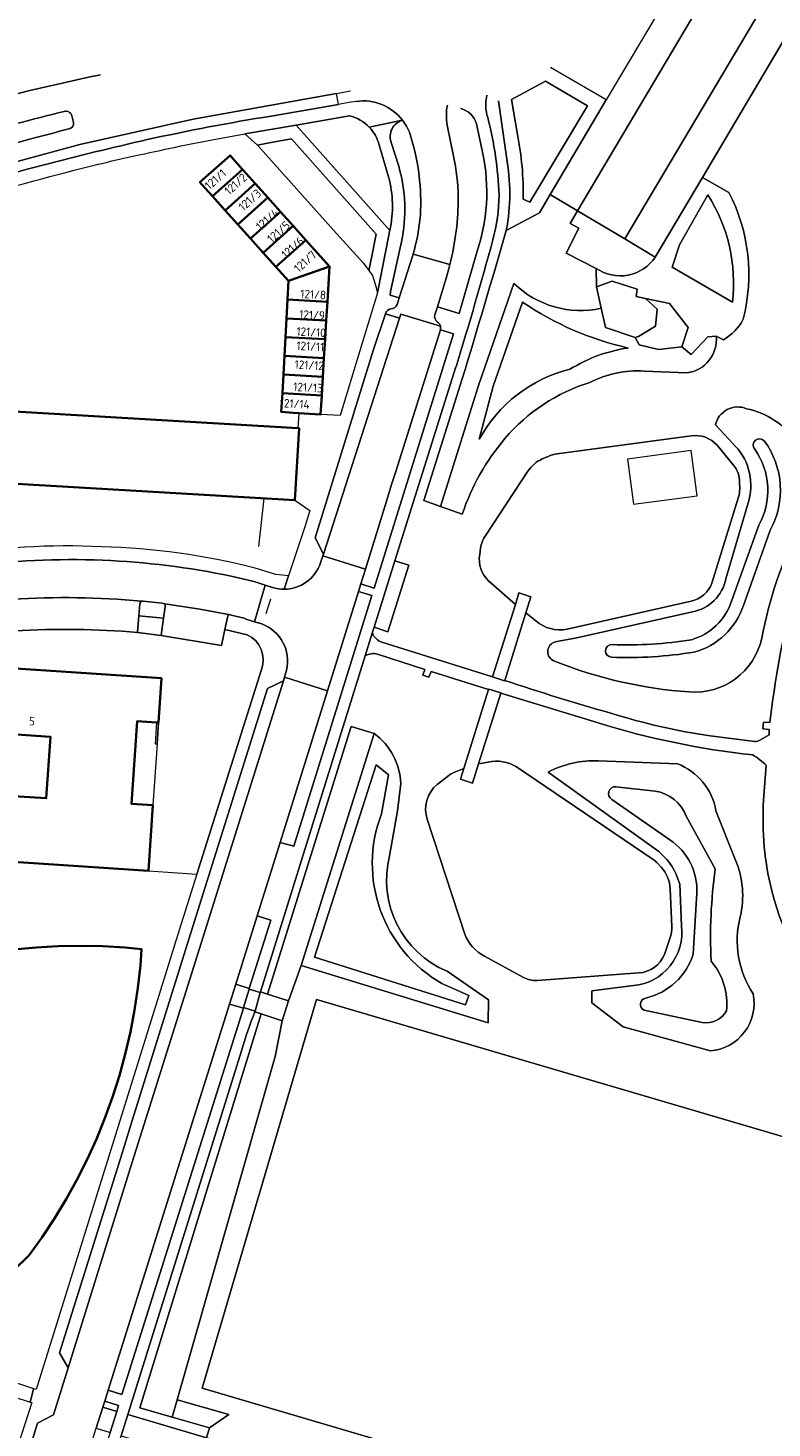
# Model space of a CAD drawing. Extents: x 150256 to 156914, y 461459 to 469481.
# Tile 158 of 256: x 155718 to 155835, y 461801 to 462022. Entities that reach past the tile are written whole.
import ezdxf
from ezdxf.enums import TextEntityAlignment as Align

# ---------------------------------------------------------------- set-up
doc = ezdxf.new("R2010")
doc.units = 0
doc.header["$LTSCALE"] = 0.75
for name, color, linetype, lineweight in [('B-RO-GR-BEPLANTING_CULTUUR_BODEMBEDEKKER-GV', 251, 'CONTINUOUS', 18), ('B-RO-GR-BEPLANTING_CULTUUR_HEESTERS-GV', 251, 'CONTINUOUS', 18), ('B-RO-IE-TERREINAFSCHEIDING_KUNSTMATIG_HEKWERK-G', 251, 'IE-TERREINAFSCHEIDING-KUNSTMATIG', 18), ('B-RO-IE-TERREINAFSCHEIDING_KUNSTMATIG_MUUR-GV', 251, 'CONTINUOUS', 18), ('B-RO-OG-BEBOUWING-GV', 6, 'CONTINUOUS', 35), ('B-RO-OG-BEBOUWING-T18', 1, 'CONTINUOUS', 18), ('B-RO-OG-TERREIN_CULTUURSCHEIDING-GV', 251, 'CONTINUOUS', 18), ('B-RO-VH-VERHARDING_ASFALT-GV', 251, 'CONTINUOUS', 18), ('B-RO-VH-VERHARDING_BEDRIJFSVLOERPLAAT-GV', 251, 'CONTINUOUS', 18), ('B-RO-VH-VERHARDING_BETONSTRAATSTEEN-GV', 251, 'CONTINUOUS', 18), ('B-RO-VH-VERHARDING_HALFVERHARDING_GRIND-GV', 251, 'CONTINUOUS', 18), ('B-RO-VH-VERHARDING_STRAATBAKSTEEN-GV', 251, 'CONTINUOUS', 18), ('B-RO-VH-VERHARDING_TEGEL-GV', 251, 'CONTINUOUS', 18)]:
    doc.layers.add(name, color=color, linetype=linetype, lineweight=lineweight)
doc.styles.add('NLCS-ISO-M200-T18', font='NLCS-ISO.ttf', dxfattribs={"height": 360})
doc.linetypes.add('IE-TERREINAFSCHEIDING-KUNSTMATIG', pattern='A,4,[82,NLCS.SHX,S=0.75,R=90,X=0,Y=0],4,-2', length=10)

msp = doc.modelspace()

# ---------------------------------------------------------------- linework, layer by layer
at = {"layer": 'B-RO-GR-BEPLANTING_CULTUUR_BODEMBEDEKKER-GV'}
for points in [[(155793.112, 461990.427), (155798.349, 461993.251), (155800.047, 461996.114), (155808.905, 462011.055), (155808.906, 462011.058), (155800.1, 462016.168)], [(155794.872, 462005.608), (155793.966, 462011.111), (155799.308, 462014.032), (155805.944, 462010.106), (155796.821, 461994.915), (155795.787, 461995.423)], [(155791.881, 462010.906), (155793.135, 462002.054)], [(155774.734, 461990.477), (155759.931, 462007.097), (155751.866, 462005.691), (155753.855, 462003.943)], [(155753.855, 462003.943), (155755.684, 462004.275), (155759.199, 462004.912), (155772.591, 461989.889), (155771.885, 461986.374), (155771.431, 461984.117), (155772.01, 461983.341), (155772.493, 461981.821), (155772.771, 461980.631), (155774.631, 461989.982)], [(155824.085, 461998.794), (155816.646, 461986.257)], [(155828.283, 461996.471), (155824.085, 461998.794)], [(155828.832, 461979.131), (155819.31, 461984.656), (155820.458, 461988.178), (155824.964, 461996.073)], [(155811.82, 461989.123), (155804.396, 461993.531), (155803.232, 461991.563), (155804.572, 461990.806), (155802.584, 461986.858), (155807.327, 461984.471)], [(155816.646, 461986.257), (155811.82, 461989.123)], [(155807.327, 461984.471), (155807.348, 461981.582), (155809.865, 461982.463), (155813.799, 461981.17), (155813.654, 461980.009), (155815.101, 461979.711), (155818.895, 461978.929), (155821.856, 461975.126), (155820.87, 461972.066), (155822.325, 461970.893), (155824.942, 461973.678), (155826.27, 461973.777), (155827.44, 461973.214)], [(155794.335, 461982.089), (155788.778, 461966.153), (155782.761, 461946.877), (155786.181, 461945.65)], [(155788.87, 461957.517), (155791.055, 461965.862), (155795.708, 461979.128)], [(155826.27, 461973.777), (155824.942, 461973.678), (155822.325, 461970.893), (155820.87, 461972.066), (155817.138, 461971.658), (155814.108, 461972.403), (155813.494, 461973.574), (155813.487, 461973.587), (155808.774, 461975.128), (155808.1, 461978.175)], [(155814.883, 461968.245), (155821.628, 461967.978)], [(155772.288, 461911.037), (155760.725, 461874.446), (155790.254, 461865.381), (155790.331, 461869.015), (155783.792, 461873.512)], [(155782.953, 461871.592), (155787.213, 461869.682), (155786.69, 461868.223), (155762.863, 461875.738), (155772.57, 461906.086)], [(155772.57, 461906.086), (155774.529, 461904.501), (155773.426, 461898.363)], [(155774.688, 461891.759), (155775.946, 461898.843), (155776.479, 461903.134)]]:
    msp.add_lwpolyline(points, dxfattribs=at)
for points in [[(155795.787, 461995.423, 0.0558654), (155794.872, 462005.608)], [(155793.135, 462002.054, -0.0946935), (155793.112, 461990.427)], [(155824.964, 461996.073, -0.1724821), (155828.832, 461979.131)], [(155830.526, 461976.447, 0.1835317), (155828.283, 461996.471)], [(155774.631, 461989.982, 0.006212), (155774.734, 461990.477)], [(155816.646, 461986.257, -0.4195658), (155807.327, 461984.471)], [(155807.327, 461984.471, 0.4195658), (155816.646, 461986.257)], [(155808.1, 461978.175, -0.2520948), (155794.335, 461982.089)], [(155795.708, 461979.128, 0.0927606), (155812.362, 461971.901)], [(155827.44, 461973.214, 0.141637), (155830.526, 461976.447)], [(155821.628, 461967.978, 0.4061981), (155826.27, 461973.777)], [(155812.362, 461971.901, 0.1054804), (155803.178, 461968.538)], [(155803.178, 461968.538, 0.2107091), (155788.87, 461957.517)], [(155806.334, 461966.483, -0.1373499), (155814.883, 461968.245)], [(155792.916, 461957.614, -0.1413815), (155806.334, 461966.483)], [(155786.181, 461945.65, -0.0969295), (155792.916, 461957.614)], [(155776.479, 461903.134, 0.2271867), (155772.288, 461911.037)], [(155773.426, 461898.363, 0.3704362), (155782.953, 461871.592)], [(155783.792, 461873.512, -0.371354), (155774.688, 461891.759)]]:
    msp.add_lwpolyline(points, format="xyb", dxfattribs=at)
at = {"layer": 'B-RO-GR-BEPLANTING_CULTUUR_HEESTERS-GV'}
for points in [[(155771.431, 461984.117), (155771.885, 461986.374), (155772.591, 461989.889), (155759.199, 462004.912), (155755.684, 462004.275), (155753.855, 462003.943), (155757.385, 462000), (155766.322, 461989.99), (155770.523, 461985.336)], [(155807.348, 461981.582), (155808.1, 461978.175), (155808.774, 461975.128), (155813.487, 461973.587), (155813.494, 461973.574), (155814.015, 461973.73), (155816.678, 461975.327), (155816.971, 461978.015), (155815.101, 461979.711), (155813.654, 461980.009), (155813.799, 461981.17), (155809.865, 461982.463)], [(155820.87, 461972.066), (155821.856, 461975.126), (155818.895, 461978.929), (155815.101, 461979.711), (155816.971, 461978.015), (155816.678, 461975.327), (155814.015, 461973.73), (155813.494, 461973.574), (155814.108, 461972.403), (155817.138, 461971.658)]]:
    msp.add_lwpolyline(points, close=True, dxfattribs=at)
for points in [[(155795.708, 461979.128), (155791.055, 461965.862)], [(155791.055, 461965.862), (155788.87, 461957.517)], [(155773.426, 461898.363), (155774.529, 461904.501), (155772.57, 461906.086), (155762.863, 461875.738), (155786.69, 461868.223), (155787.213, 461869.682), (155782.953, 461871.592)]]:
    msp.add_lwpolyline(points, dxfattribs=at)
for points in [[(155812.362, 461971.901, -0.0927606), (155795.708, 461979.128)], [(155803.178, 461968.538, -0.1054804), (155812.362, 461971.901)], [(155788.87, 461957.517, -0.2107091), (155803.178, 461968.538)], [(155782.953, 461871.592, -0.3704362), (155773.426, 461898.363)]]:
    msp.add_lwpolyline(points, format="xyb", dxfattribs=at)
at = {"layer": 'B-RO-IE-TERREINAFSCHEIDING_KUNSTMATIG_HEKWERK-G'}
msp.add_lwpolyline([(155822.313, 461955.706), (155812.277, 461954.375), (155813.225, 461947.23), (155823.26, 461948.561)], close=True, dxfattribs=at)
for points in [[(155754.076, 461940.556), (155754.902, 461948.162)], [(155755.233, 461930.005), (155755.928, 461932.31)]]:
    msp.add_lwpolyline(points, dxfattribs=at)
at = {"layer": 'B-RO-IE-TERREINAFSCHEIDING_KUNSTMATIG_MUUR-GV'}
msp.add_lwpolyline([(155738.209, 461912.769), (155737.89, 461912.79), (155737.664, 461909.446), (155737.984, 461909.424)], close=True, dxfattribs=at)
at = {"layer": 'B-RO-OG-BEBOUWING-GV'}
for points in [[(155746.755, 461995.851), (155751.489, 462000.103), (155749.519, 462002.302), (155746.922, 462000), (155744.754, 461998.079), (155745.079, 461997.717)], [(155751.489, 462000.103), (155746.755, 461995.851), (155748.755, 461993.623), (155753.486, 461997.872), (155751.581, 462000)], [(155748.755, 461993.623), (155750.756, 461991.396), (155755.484, 461995.642), (155753.486, 461997.872)], [(155752.757, 461989.168), (155757.482, 461993.411), (155755.484, 461995.642), (155750.756, 461991.396)], [(155757.482, 461993.411), (155752.757, 461989.168), (155754.758, 461986.94), (155759.479, 461991.181)], [(155759.479, 461991.181), (155754.758, 461986.94), (155756.758, 461984.713), (155761.477, 461988.95)], [(155758.758, 461982.486), (155765.22, 461984.77), (155761.477, 461988.95), (155756.758, 461984.713)], [(155758.758, 461982.486), (155758.594, 461979.534), (155764.881, 461979.184), (155765.22, 461984.77)], [(155758.429, 461976.58), (155764.702, 461976.231), (155764.881, 461979.184), (155758.594, 461979.534)], [(155764.523, 461973.278), (155764.702, 461976.231), (155758.429, 461976.58), (155758.265, 461973.626)], [(155758.1, 461970.672), (155764.344, 461970.324), (155764.523, 461973.278), (155758.265, 461973.626)], [(155757.936, 461967.718), (155764.166, 461967.371), (155764.344, 461970.324), (155758.1, 461970.672)], [(155757.771, 461964.764), (155763.987, 461964.418), (155764.166, 461967.371), (155757.936, 461967.718)], [(155763.987, 461964.418), (155757.771, 461964.764), (155757.607, 461961.81), (155759.493, 461961.692), (155760.393, 461961.636), (155763.805, 461961.423)], [(155760.24, 461959.236), (155759.343, 461959.289), (155711.834, 461962.094), (155711.815, 461961.765), (155704.807, 461962.179), (155704.794, 461961.954), (155704.331, 461954.111), (155704.157, 461951.158), (155759.73, 461947.877), (155760.4, 461959.227)], [(155714.255, 461910.992), (155721.137, 461910.537), (155720.494, 461900.818), (155713.604, 461901.274), (155713.597, 461901.175), (155713.109, 461893.791), (155712.92, 461890.937), (155736.634, 461889.369), (155737.319, 461899.721), (155733.975, 461899.942), (155734.839, 461912.992), (155737.89, 461912.79), (155738.209, 461912.769), (155738.673, 461919.771), (155715.708, 461921.29), (155715.259, 461921.32), (155714.94, 461921.341), (155714.26, 461911.065)]]:
    msp.add_lwpolyline(points, close=True, dxfattribs=at)
msp.add_lwpolyline([(155715.265, 461826.213), (155717.817, 461828.727), (155719.859, 461831.558), (155721.804, 461834.485), (155723.654, 461837.555), (155725.346, 461840.616), (155726.959, 461843.817), (155728.405, 461847.006), (155729.761, 461850.336), (155730.946, 461853.63), (155732.034, 461857.044), (155732.953, 461860.426), (155733.784, 461863.935), (155734.443, 461867.368), (155734.968, 461870.921), (155735.346, 461874.448), (155735.535, 461877.002), (155732.977, 461877.245), (155729.404, 461877.463), (155725.843, 461877.524), (155722.368, 461877.465), (155718.9, 461877.277), (155715.343, 461876.964)], dxfattribs=at)
at = {"layer": 'B-RO-OG-TERREIN_CULTUURSCHEIDING-GV'}
for points in [[(155839.173, 462020.529), (155837.544, 462021.502), (155824.085, 461998.794), (155828.283, 461996.471)], [(155795.787, 461995.423), (155796.821, 461994.915), (155805.944, 462010.106), (155799.308, 462014.032), (155793.966, 462011.111), (155794.872, 462005.608)], [(155793.135, 462002.054), (155791.881, 462010.906)], [(155724.767, 462007.694), (155724.538, 462008.546)], [(155768.365, 462008.567), (155759.931, 462007.097), (155774.734, 461990.477)], [(155783.817, 462007.086), (155784.818, 462002.173)], [(155789.163, 462003.809), (155788.416, 462007.267)], [(155774.539, 461998.917), (155772.877, 462004.519)], [(155774.955, 462004.364), (155776.148, 462000.613)], [(155808.1, 461978.175), (155807.348, 461981.582), (155807.327, 461984.471), (155802.584, 461986.858), (155804.572, 461990.806), (155803.232, 461991.563), (155804.396, 461993.531), (155800.047, 461996.114), (155798.349, 461993.251), (155793.112, 461990.427)], [(155824.964, 461996.073), (155820.458, 461988.178), (155819.31, 461984.656)], [(155776.598, 461988.684), (155774.852, 461980.839), (155774.773, 461980.267), (155776.232, 461979.828), (155778.402, 461986.719)], [(155783.77, 461983.456), (155782.246, 461978.388), (155785.693, 461977.375), (155788.639, 461987.581)], [(155819.31, 461984.656), (155828.832, 461979.131)], [(155786.176, 461967.059), (155780.121, 461947.825), (155782.761, 461946.877), (155788.778, 461966.153), (155794.335, 461982.089)], [(155827.44, 461973.214), (155826.27, 461973.777)], [(155785.189, 461968.94), (155785.14, 461968.955), (155775.552, 461938.304)], [(155821.628, 461967.978), (155814.883, 461968.245)], [(155786.181, 461945.65), (155782.761, 461946.877), (155780.121, 461947.825), (155786.176, 461967.059)], [(155828.901, 461956.81), (155826.159, 461959.763)], [(155826.159, 461959.763), (155828.901, 461956.81)], [(155801.157, 461955.186), (155822.34, 461958.013)], [(155826.414, 461956.553), (155828.972, 461953.449)], [(155798.799, 461954.387), (155799.722, 461954.783)], [(155789.902, 461942.378), (155796.511, 461952.436)], [(155829.966, 461950.687), (155829.982, 461949.686)], [(155829.763, 461948.209), (155825.605, 461934.79)], [(155827.797, 461935.476), (155831.451, 461947.974)], [(155831.451, 461947.974), (155827.797, 461935.476)], [(155832.982, 461943.953), (155828.662, 461931.928)], [(155828.662, 461931.928), (155832.982, 461943.953)], [(155830.555, 461931.281), (155834.809, 461943.124)], [(155834.809, 461943.124), (155830.555, 461931.281)], [(155788.933, 461939.293), (155789.073, 461940.294)], [(155775.552, 461938.304), (155777.726, 461937.613), (155774.416, 461927.12), (155772.259, 461927.812), (155771.962, 461926.878)], [(155773.475, 461925.447), (155790.954, 461920), (155794.556, 461931.421), (155790.336, 461935.153)], [(155822.31, 461931.964), (155802.741, 461927.534)], [(155797.772, 461928.832), (155796.238, 461930.089), (155792.876, 461919.427)], [(155800.869, 461925.503), (155804.244, 461926.159), (155822.522, 461930.237)], [(155822.522, 461930.237), (155804.244, 461926.159), (155800.869, 461925.503)], [(155715.525, 461927.265), (155715.708, 461921.29), (155738.673, 461919.771), (155738.209, 461912.769), (155737.984, 461909.424), (155737.319, 461899.721), (155736.634, 461889.369), (155744.289, 461888.862), (155754.478, 461921.129)], [(155752.229, 461926.652), (155748.664, 461927.463), (155748.166, 461924.968), (155738.633, 461926.518), (155734.892, 461927.007)], [(155770.835, 461923.298), (155754.304, 461870.256), (155755.448, 461869.894), (155768.627, 461912.179), (155772.288, 461911.037)], [(155785.088, 461905.016), (155786.425, 461905.543), (155790.336, 461917.993), (155781.243, 461920.856), (155780.923, 461919.937), (155779.959, 461920.246), (155780.259, 461921.163), (155772.792, 461923.581)], [(155807.652, 461912.72), (155792.241, 461917.418), (155788.741, 461906.278), (155790.255, 461906.532)], [(155833.248, 461910.047), (155834.609, 461910.84), (155834.64, 461911.682), (155833.647, 461911.771), (155833.741, 461912.847), (155834.743, 461912.782)], [(155825.326, 461910.689), (155831.964, 461909.816)], [(155807.697, 461906.734), (155820.142, 461906.282)], [(155820.142, 461906.282), (155807.697, 461906.734)], [(155782.201, 461902.995), (155783.789, 461904.234)], [(155794.722, 461905.797), (155816.334, 461891.186)], [(155816.502, 461892.953), (155799.764, 461904.963)], [(155799.764, 461904.963), (155816.502, 461892.953)], [(155833.732, 461900.538), (155834.186, 461906.051)], [(155776.479, 461903.134), (155775.946, 461898.843), (155774.688, 461891.759)], [(155816.643, 461901.969), (155810.433, 461902.632)], [(155810.433, 461902.632), (155816.643, 461901.969)], [(155809.8, 461900.656), (155818.97, 461894.247)], [(155818.97, 461894.247), (155809.8, 461900.656)], [(155786.566, 461879.388), (155780.636, 461897.511)], [(155826.119, 461889.669), (155821.537, 461897.996)], [(155821.537, 461897.996), (155826.119, 461889.669)], [(155826.236, 461898.862), (155829.328, 461891.07)], [(155829.328, 461891.07), (155826.236, 461898.862)], [(155816.896, 461890.679), (155817.576, 461889.939)], [(155819.014, 461886.542), (155819.242, 461880.507)], [(155820.788, 461880.676), (155820.507, 461887.286)], [(155820.507, 461887.286), (155820.788, 461880.676)], [(155823.229, 461885.849), (155822.653, 461876.242)], [(155822.653, 461876.242), (155823.229, 461885.849)], [(155819.067, 461879.014), (155818.105, 461876.171)], [(155795.852, 461872.554), (155789.679, 461875.92)], [(155783.792, 461873.512), (155790.331, 461869.015), (155790.254, 461865.381), (155760.725, 461874.446), (155758.761, 461868.844), (155757.758, 461865.676), (155756.633, 461860.057), (155741.163, 461805.869), (155749.312, 461803.542), (155746.246, 461801.468), (155745.769, 461799.857)], [(155814.025, 461873.248), (155798.022, 461872.069)], [(155825.359, 461860.935), (155811.594, 461864.735), (155806.635, 461868.539), (155806.641, 461870.419), (155813.217, 461871.248)], [(155813.217, 461871.248), (155806.641, 461870.419), (155806.635, 461868.539), (155811.594, 461864.735), (155825.359, 461860.935)], [(155740.384, 461803.14), (155735.286, 461804.595), (155754.415, 461866.78), (155753.436, 461867.103)], [(155814.903, 461867.355), (155824.069, 461865.442)], [(155824.069, 461865.442), (155814.903, 461867.355)], [(155751.362, 461861.108), (155733.37, 461803.53), (155745.769, 461799.857), (155746.246, 461801.468), (155740.384, 461803.14)]]:
    msp.add_lwpolyline(points, dxfattribs=at)
for points in [[(155699.557, 462007.452, -0.0236283), (155729.05, 462015.049)], [(155783.828, 462010.23, 0.1001896), (155783.817, 462007.086)], [(155790.077, 462011.835, 0.1425749), (155790.204, 462008.279)], [(155723.319, 462009.261, 0.0122388), (155693.43, 462000.951)], [(155724.538, 462008.546, 0.4189365), (155723.319, 462009.261)], [(155771.491, 462006.768, 0.1448169), (155768.365, 462008.567)], [(155788.416, 462007.267, 0.2830618), (155785.927, 462009.685)], [(155790.204, 462008.279, -0.0522844), (155791.996, 461996.043)], [(155684.549, 461995.033, -0.0151364), (155724.05, 462006.485)], [(155724.05, 462006.485, 0.4590048), (155724.767, 462007.694)], [(155772.877, 462004.519, 0.104848), (155771.491, 462006.768)], [(155776.743, 462007.851, 0.4389083), (155774.955, 462004.364)], [(155778.064, 462005.255, 0.0936596), (155776.743, 462007.851)], [(155779.56, 461992.876, 0.0883831), (155778.064, 462005.255)], [(155788.639, 461987.581, 0.1393866), (155789.163, 462003.809)], [(155794.872, 462005.608, -0.0558654), (155795.787, 461995.423)], [(155784.818, 462002.173, -0.0482044), (155785.537, 461995.762)], [(155793.112, 461990.427, 0.0946935), (155793.135, 462002.054)], [(155776.148, 462000.613, -0.1195381), (155776.598, 461988.684)], [(155774.734, 461990.477, 0.1226306), (155774.539, 461998.917)], [(155785.537, 461995.762, -0.0635498), (155784.213, 461985.062)], [(155791.996, 461996.043, -0.0625152), (155791.011, 461988.99)], [(155828.832, 461979.131, 0.1724821), (155824.964, 461996.073)], [(155828.283, 461996.471, -0.1835317), (155830.526, 461976.447)], [(155778.402, 461986.719, 0.0516837), (155779.56, 461992.876)], [(155786.176, 461967.059, 0.0037644), (155793.112, 461990.427)], [(155793.112, 461990.427, -0.0037644), (155786.176, 461967.059)], [(155791.011, 461988.99, -0.0085793), (155785.189, 461968.94)], [(155784.213, 461985.062, -0.009318), (155783.77, 461983.456)], [(155794.335, 461982.089, 0.2520948), (155808.1, 461978.175)], [(155830.526, 461976.447, -0.141637), (155827.44, 461973.214)], [(155826.27, 461973.777, -0.4061981), (155821.628, 461967.978)], [(155814.883, 461968.245, 0.1373499), (155806.334, 461966.483)], [(155806.334, 461966.483, 0.1413815), (155792.916, 461957.614)], [(155826.159, 461959.763, -0.4696393), (155831.05, 461962.316)], [(155831.05, 461962.316, 0.4696393), (155826.159, 461959.763)], [(155831.05, 461962.316, -0.4160023), (155840.692, 461947.797)], [(155840.692, 461947.797, 0.4160023), (155831.05, 461962.316)], [(155792.916, 461957.614, 0.0969295), (155786.181, 461945.65)], [(155822.34, 461958.013, -0.2597615), (155826.414, 461956.553)], [(155833.868, 461957.229, 0.9964334), (155832.345, 461955.922)], [(155832.345, 461955.922, -0.9964334), (155833.868, 461957.229)], [(155834.809, 461943.124, 0.2913192), (155833.868, 461957.229)], [(155833.868, 461957.229, -0.2913192), (155834.809, 461943.124)], [(155799.722, 461954.783, -0.0747369), (155801.157, 461955.186)], [(155831.451, 461947.974, 0.2727627), (155828.901, 461956.81)], [(155828.901, 461956.81, -0.2727627), (155831.451, 461947.974)], [(155832.345, 461955.922, -0.2911667), (155832.982, 461943.953)], [(155832.982, 461943.953, 0.2911667), (155832.345, 461955.922)], [(155796.511, 461952.436, -0.1379762), (155798.799, 461954.387)], [(155828.972, 461953.449, -0.1764963), (155829.966, 461950.687)], [(155829.982, 461949.686, -0.0752055), (155829.763, 461948.209)], [(155789.073, 461940.294, -0.1201373), (155789.902, 461942.378)], [(155839.309, 461943.577, 0.0655324), (155833.451, 461926.094)], [(155833.451, 461926.094, -0.0655324), (155839.309, 461943.577)], [(155790.336, 461935.153, -0.2577592), (155788.933, 461939.293)], [(155822.522, 461930.237, 0.3064489), (155827.797, 461935.476)], [(155827.797, 461935.476, -0.3064489), (155822.522, 461930.237)], [(155825.605, 461934.79, -0.2592639), (155822.31, 461931.964)], [(155828.662, 461931.928, -0.2503014), (155822.371, 461925.854)], [(155822.371, 461925.854, 0.2503014), (155828.662, 461931.928)], [(155822.801, 461923.898, 0.252298), (155830.555, 461931.281)], [(155830.555, 461931.281, -0.252298), (155822.801, 461923.898)], [(155834.743, 461912.782, -0.03004), (155838.284, 461932.393)], [(155802.741, 461927.534, -0.2322179), (155797.772, 461928.832)], [(155734.892, 461927.007, 0.0356275), (155715.525, 461927.265)], [(155754.478, 461921.129, 0.3875992), (155752.229, 461926.652)], [(155771.962, 461926.878, 0.1793412), (155773.475, 461925.447)], [(155800.742, 461922.485, -0.7551372), (155800.869, 461925.503)], [(155800.869, 461925.503, 0.7551372), (155800.742, 461922.485)], [(155809.844, 461925.085, 1), (155809.738, 461923.087)], [(155809.738, 461923.087, -1), (155809.844, 461925.085)], [(155822.371, 461925.854, -0.0494084), (155809.844, 461925.085)], [(155809.844, 461925.085, 0.0494084), (155822.371, 461925.854)], [(155833.451, 461926.094, -0.3768828), (155821.988, 461917.612)], [(155821.988, 461917.612, 0.3768828), (155833.451, 461926.094)], [(155772.792, 461923.581, 0.1978267), (155770.835, 461923.298)], [(155821.988, 461917.612, -0.0779906), (155800.742, 461922.485)], [(155800.742, 461922.485, 0.0779906), (155821.988, 461917.612)], [(155809.738, 461923.087, 0.0499812), (155822.801, 461923.898)], [(155822.801, 461923.898, -0.0499812), (155809.738, 461923.087)], [(155792.876, 461919.427, 0.0120524), (155809.655, 461914.261)], [(155809.655, 461914.261, 0.0413682), (155825.326, 461910.689)], [(155772.288, 461911.037, -0.2271867), (155776.479, 461903.134)], [(155832.043, 461907.661, -0.0476011), (155807.652, 461912.72)], [(155831.964, 461909.816, 0.2205526), (155833.248, 461910.047)], [(155790.255, 461906.532, -0.1922869), (155794.722, 461905.797)], [(155799.764, 461904.963, -0.1314803), (155807.697, 461906.734)], [(155807.697, 461906.734, 0.1314803), (155799.764, 461904.963)], [(155834.186, 461906.051, 0.0503656), (155832.043, 461907.661)], [(155783.789, 461904.234, -0.0908268), (155785.088, 461905.016)], [(155820.142, 461906.282, -0.2589948), (155826.236, 461898.862)], [(155826.236, 461898.862, 0.2589948), (155820.142, 461906.282)], [(155780.636, 461897.511, -0.3046631), (155782.201, 461902.995)], [(155810.433, 461902.632, 0.8265462), (155809.8, 461900.656)], [(155809.8, 461900.656, -0.8265462), (155810.433, 461902.632)], [(155821.537, 461897.996, 0.2707748), (155816.643, 461901.969)], [(155816.643, 461901.969, -0.2707748), (155821.537, 461897.996)], [(155833.829, 461893.17, -0.0308107), (155833.732, 461900.538)], [(155818.97, 461894.247, -0.2601757), (155823.229, 461885.849)], [(155823.229, 461885.849, 0.2601757), (155818.97, 461894.247)], [(155841.319, 461872.073, -0.1226743), (155833.829, 461893.17)], [(155774.688, 461891.759, 0.371354), (155783.792, 461873.512)], [(155816.334, 461891.186, -0.0383004), (155816.896, 461890.679)], [(155820.507, 461887.286, 0.1770026), (155816.502, 461892.953)], [(155816.502, 461892.953, -0.1770026), (155820.507, 461887.286)], [(155829.328, 461891.07, -0.1570976), (155830.069, 461882.114)], [(155830.069, 461882.114, 0.1570976), (155829.328, 461891.07)], [(155817.576, 461889.939, -0.1784425), (155819.014, 461886.542)], [(155825.474, 461875.109, -0.0470457), (155826.119, 461889.669)], [(155826.119, 461889.669, 0.0470457), (155825.474, 461875.109)], [(155830.069, 461882.114, 0.2132361), (155832.122, 461869.945)], [(155832.122, 461869.945, -0.2132361), (155830.069, 461882.114)], [(155813.217, 461871.248, 0.4234991), (155820.788, 461880.676)], [(155820.788, 461880.676, -0.4234991), (155813.217, 461871.248)], [(155819.242, 461880.507, -0.0944774), (155819.067, 461879.014)], [(155789.679, 461875.92, -0.1888767), (155786.566, 461879.388)], [(155818.105, 461876.171, -0.284586), (155814.025, 461873.248)], [(155822.653, 461876.242, -0.2647599), (155815.155, 461869.293)], [(155815.155, 461869.293, 0.2647599), (155822.653, 461876.242)], [(155827.881, 461867.292, 0.2096828), (155825.474, 461875.109)], [(155825.474, 461875.109, -0.2096828), (155827.881, 461867.292)], [(155798.022, 461872.069, -0.1377069), (155795.852, 461872.554)], [(155815.155, 461869.293, 0.7244211), (155814.903, 461867.355)], [(155814.903, 461867.355, -0.7244211), (155815.155, 461869.293)], [(155832.122, 461869.945, -0.4457739), (155825.359, 461860.935)], [(155825.359, 461860.935, 0.4457739), (155832.122, 461869.945)], [(155753.436, 461867.103, 0.022385), (155751.362, 461861.108)], [(155824.069, 461865.442, 0.3267909), (155827.881, 461867.292)], [(155827.881, 461867.292, -0.3267909), (155824.069, 461865.442)]]:
    msp.add_lwpolyline(points, format="xyb", dxfattribs=at)
for points in [[(155782.73, 461974.793), (155775.63, 461952.256), (155775.003, 461950.359), (155774.438, 461948.435), (155770.884, 461936.984), (155770.179, 461934.68), (155772.291, 461933.989), (155784.798, 461974.148)], [(155769.81, 461933.481), (155764.903, 461917.78), (155757.412, 461893.844), (155759.568, 461893.26), (155771.924, 461932.812)], [(155735.115, 461929.618), (155734.892, 461927.007), (155738.633, 461926.518), (155739.021, 461929.245)], [(155760.725, 461874.446), (155772.288, 461911.037), (155768.627, 461912.179), (155755.448, 461869.894), (155758.761, 461868.844)], [(155750.42, 461871.506), (155752.547, 461870.786), (155755.928, 461881.609), (155753.781, 461882.244)], [(155858.749, 461839.686), (155859.09, 461840.843), (155856.434, 461841.624), (155763.159, 461869.081), (155745.087, 461807.686), (155779.034, 461797.693), (155841.017, 461779.447)], [(155856.434, 461841.624), (155859.09, 461840.843), (155858.749, 461839.686), (155841.017, 461779.447), (155779.034, 461797.693), (155745.087, 461807.686), (155763.159, 461869.081)], [(155749.422, 461868.345), (155730.293, 461807.408), (155732.445, 461806.696), (155751.613, 461867.698)], [(155754.415, 461866.78), (155735.286, 461804.595), (155740.384, 461803.14), (155741.163, 461805.869), (155756.633, 461860.057), (155757.758, 461865.676)], [(155731.612, 461804.026), (155731.908, 461804.976), (155729.741, 461805.661), (155729.441, 461804.712)], [(155746.246, 461801.468), (155749.312, 461803.542), (155741.163, 461805.869), (155740.384, 461803.14)]]:
    msp.add_lwpolyline(points, close=True, dxfattribs=at)
at = {"layer": 'B-RO-VH-VERHARDING_ASFALT-GV'}
for points in [[(155729.05, 462015.049, 0.0236283), (155699.557, 462007.452)], [(155769.435, 462010.833, -0.2693401), (155776.743, 462007.851)], [(155783.817, 462007.086, -0.1001896), (155783.828, 462010.23)], [(155693.43, 462000.951, -0.0122388), (155723.319, 462009.261)], [(155723.319, 462009.261, -0.4189365), (155724.538, 462008.546)], [(155736.432, 462004.793, -0.0141592), (155755.986, 462008.514)], [(155724.05, 462006.485, 0.0151364), (155684.549, 461995.033)], [(155724.767, 462007.694, -0.4590048), (155724.05, 462006.485)], [(155776.743, 462007.851, -0.0936596), (155778.064, 462005.255)], [(155703.639, 461996.21, -0.016493), (155736.432, 462004.793)], [(155778.064, 462005.255, -0.0883831), (155779.56, 461992.876)], [(155785.537, 461995.762, 0.0482044), (155784.818, 462002.173)], [(155784.213, 461985.062, 0.0635498), (155785.537, 461995.762)], [(155779.56, 461992.876, -0.0516837), (155778.402, 461986.719)], [(155783.77, 461983.456, 0.009318), (155784.213, 461985.062)], [(155774.902, 461978.063, 0.3382943), (155774.055, 461977.311)], [(155775.886, 461978.784, -0.3033366), (155774.902, 461978.063)], [(155782.287, 461975.987, -0.344075), (155781.867, 461977.149)], [(155782.734, 461975.33, 0.1811522), (155782.287, 461975.987)], [(155782.73, 461974.793, 0.1229122), (155782.734, 461975.33)], [(155826.414, 461956.553, 0.2597615), (155822.34, 461958.013)], [(155801.157, 461955.186, 0.0747369), (155799.722, 461954.783)], [(155798.799, 461954.387, 0.1379762), (155796.511, 461952.436)], [(155829.966, 461950.687, 0.1764963), (155828.972, 461953.449)], [(155829.763, 461948.209, 0.0752055), (155829.982, 461949.686)], [(155789.902, 461942.378, 0.1201373), (155789.073, 461940.294)], [(155729.382, 461938.403, 0.0404197), (155708.007, 461937.471)], [(155749.706, 461935.869, 0.0418226), (155729.382, 461938.403)], [(155763.778, 461937.982, -0.3241628), (155758.056, 461933.823)], [(155788.933, 461939.293, 0.2577592), (155790.336, 461935.153)], [(155758.056, 461933.823, -0.0782937), (155756.204, 461934.104)], [(155822.31, 461931.964, 0.2592639), (155825.605, 461934.79)], [(155715.136, 461932.226, -0.0387146), (155735.49, 461931.96)], [(155838.284, 461932.393, 0.03004), (155834.743, 461912.782)], [(155797.772, 461928.832, 0.2322179), (155802.741, 461927.534)], [(155754.543, 461928.347, -0.3768313), (155758.438, 461921.041)], [(155773.475, 461925.447, -0.1793412), (155771.962, 461926.878)], [(155770.835, 461923.298, -0.1978267), (155772.792, 461923.581)], [(155809.655, 461914.261, -0.0120524), (155792.876, 461919.427)], [(155825.326, 461910.689, -0.0413682), (155809.655, 461914.261)], [(155807.652, 461912.72, 0.0476011), (155832.043, 461907.661)], [(155833.248, 461910.047, -0.2205526), (155831.964, 461909.816)], [(155794.722, 461905.797, 0.1922869), (155790.255, 461906.532)], [(155832.043, 461907.661, -0.0503656), (155834.186, 461906.051)], [(155785.088, 461905.016, 0.0908268), (155783.789, 461904.234)], [(155782.201, 461902.995, 0.3046631), (155780.636, 461897.511)], [(155833.732, 461900.538, 0.0308107), (155833.829, 461893.17)], [(155833.829, 461893.17, 0.1226743), (155841.319, 461872.073)], [(155816.896, 461890.679, 0.0383004), (155816.334, 461891.186)], [(155819.014, 461886.542, 0.1784425), (155817.576, 461889.939)], [(155819.067, 461879.014, 0.0944774), (155819.242, 461880.507)], [(155786.566, 461879.388, 0.1888767), (155789.679, 461875.92)], [(155814.025, 461873.248, 0.284586), (155818.105, 461876.171)], [(155795.852, 461872.554, 0.1377069), (155798.022, 461872.069)]]:
    msp.add_lwpolyline(points, format="xyb", dxfattribs=at)
for points in [[(155684.549, 461995.033), (155685.478, 461992.341), (155704.221, 461998.196), (155725.808, 462004.046), (155743.666, 462008), (155766.342, 462012.1), (155768.504, 462012.48)], [(155755.986, 462008.514), (155766.644, 462010.358), (155766.342, 462012.1), (155743.666, 462008), (155725.808, 462004.046), (155704.221, 461998.196), (155685.478, 461992.341), (155686.018, 461990.775)], [(155724.538, 462008.546), (155724.767, 462007.694)], [(155784.818, 462002.173), (155783.817, 462007.086)], [(155784.213, 461985.062), (155778.402, 461986.719), (155776.232, 461979.828)], [(155778.402, 461986.719), (155784.213, 461985.062)], [(155781.867, 461977.149), (155782.246, 461978.388), (155783.77, 461983.456)], [(155776.232, 461979.828), (155775.886, 461978.784)], [(155774.055, 461977.311), (155776.271, 461976.62), (155776.472, 461977.242), (155782.734, 461975.33)], [(155782.734, 461975.33), (155776.472, 461977.242), (155776.271, 461976.62)], [(155776.271, 461976.62), (155764.262, 461939.371), (155764.166, 461939.096), (155770.884, 461936.984), (155774.438, 461948.435), (155775.003, 461950.359), (155775.63, 461952.256), (155782.73, 461974.793)], [(155822.34, 461958.013), (155801.157, 461955.186)], [(155828.972, 461953.449), (155826.414, 461956.553)], [(155799.722, 461954.783), (155798.799, 461954.387)], [(155796.511, 461952.436), (155789.902, 461942.378)], [(155829.982, 461949.686), (155829.966, 461950.687)], [(155825.605, 461934.79), (155829.763, 461948.209)], [(155789.073, 461940.294), (155788.933, 461939.293)], [(155758.438, 461921.041), (155758.1, 461919.925), (155764.903, 461917.78), (155769.81, 461933.481), (155770.179, 461934.68), (155770.884, 461936.984), (155764.166, 461939.096)], [(155764.166, 461939.096), (155763.778, 461937.982)], [(155735.49, 461931.96), (155735.642, 461931.946), (155735.794, 461931.932), (155735.806, 461931.931), (155735.818, 461931.93), (155738.815, 461931.601), (155738.944, 461931.581), (155739.197, 461931.543), (155744.745, 461930.7), (155749.293, 461929.812), (155749.558, 461929.76), (155749.694, 461929.733), (155751.743, 461929.238), (155752.15, 461929.064), (155753.387, 461928.694), (155755.08, 461934.464), (155753.464, 461934.981), (155753.067, 461935.074), (155749.706, 461935.869)], [(155790.336, 461935.153), (155794.556, 461931.421)], [(155756.204, 461934.104), (155755.08, 461934.464), (155753.387, 461928.694), (155754.531, 461928.351), (155754.543, 461928.347)], [(155794.556, 461931.421), (155795.133, 461933.249), (155797.029, 461932.645), (155796.238, 461930.089), (155797.772, 461928.832)], [(155802.741, 461927.534), (155822.31, 461931.964)], [(155771.962, 461926.878), (155770.835, 461923.298)], [(155792.876, 461919.427), (155792.856, 461919.366), (155790.946, 461919.976), (155790.954, 461920), (155773.475, 461925.447)], [(155772.792, 461923.581), (155780.259, 461921.163), (155779.959, 461920.246), (155780.923, 461919.937), (155781.243, 461920.856), (155790.336, 461917.993), (155790.359, 461918.066), (155792.257, 461917.47), (155792.241, 461917.418), (155807.652, 461912.72)], [(155718.351, 461769.393), (155720.979, 461777.767), (155722.177, 461781.585), (155728.386, 461801.374), (155729.441, 461804.712), (155729.741, 461805.661), (155730.293, 461807.408), (155749.422, 461868.345), (155750.42, 461871.506), (155753.781, 461882.244), (155757.412, 461893.844), (155764.903, 461917.78), (155758.1, 461919.925), (155757.938, 461919.39), (155745.245, 461878.962), (155736.222, 461850.232), (155734.076, 461843.365), (155723.929, 461810.894), (155721.657, 461803.497), (155719.123, 461802.208), (155715.165, 461789.295)], [(155834.743, 461912.782), (155833.741, 461912.847), (155833.647, 461911.771), (155834.64, 461911.682), (155834.609, 461910.84), (155833.248, 461910.047)], [(155831.964, 461909.816), (155825.326, 461910.689)], [(155790.255, 461906.532), (155788.741, 461906.278), (155787.78, 461903.219), (155785.882, 461903.816), (155786.425, 461905.543)], [(155783.789, 461904.234), (155782.201, 461902.995)], [(155786.425, 461905.543), (155785.088, 461905.016)], [(155816.334, 461891.186), (155794.722, 461905.797)], [(155834.186, 461906.051), (155833.732, 461900.538)], [(155780.636, 461897.511), (155786.566, 461879.388)], [(155817.576, 461889.939), (155816.896, 461890.679)], [(155819.242, 461880.507), (155819.014, 461886.542)], [(155818.105, 461876.171), (155819.067, 461879.014)], [(155789.679, 461875.92), (155795.852, 461872.554)], [(155798.022, 461872.069), (155814.025, 461873.248)]]:
    msp.add_lwpolyline(points, dxfattribs=at)
msp.add_lwpolyline([(155764.262, 461939.371), (155776.271, 461976.62), (155774.055, 461977.311), (155772.156, 461971.688), (155763.403, 461943.473), (155762.934, 461941.936)], close=True, dxfattribs=at)
at = {"layer": 'B-RO-VH-VERHARDING_BEDRIJFSVLOERPLAAT-GV'}
for points in [[(155796.238, 461930.089), (155797.029, 461932.645), (155795.133, 461933.249), (155794.556, 461931.421), (155790.954, 461920), (155790.946, 461919.976), (155792.856, 461919.366), (155792.876, 461919.427)], [(155790.336, 461917.993), (155786.425, 461905.543), (155785.882, 461903.816), (155787.78, 461903.219), (155788.741, 461906.278), (155792.241, 461917.418), (155792.257, 461917.47), (155790.359, 461918.066)]]:
    msp.add_lwpolyline(points, close=True, dxfattribs=at)
at = {"layer": 'B-RO-VH-VERHARDING_BETONSTRAATSTEEN-GV'}
for points in [[(155822.036, 462033.269), (155821.064, 462031.526), (155825.355, 462028.977), (155804.396, 461993.531), (155811.82, 461989.123), (155836.458, 462030.674), (155841.299, 462027.819), (155844.393, 462033.023), (155825.91, 462044.753)], [(155734.892, 461927.007), (155735.115, 461929.618), (155735.283, 461931.508), (155735.29, 461931.548), (155735.299, 461931.588), (155735.313, 461931.626), (155735.329, 461931.663), (155735.49, 461931.96)]]:
    msp.add_lwpolyline(points, dxfattribs=at)
for points in [[(155809.898, 462012.756), (155808.906, 462011.058), (155808.905, 462011.055), (155800.047, 461996.114), (155804.396, 461993.531), (155825.355, 462028.977), (155821.064, 462031.526)], [(155811.82, 461989.123), (155816.646, 461986.257), (155824.085, 461998.794), (155837.544, 462021.502), (155841.299, 462027.819), (155836.458, 462030.674)], [(155739.021, 461929.245), (155738.633, 461926.518), (155748.166, 461924.968), (155748.664, 461927.463), (155749.097, 461929.344), (155749.101, 461929.382), (155749.109, 461929.419), (155749.119, 461929.456), (155749.133, 461929.492), (155749.15, 461929.526), (155749.169, 461929.559), (155749.293, 461929.812), (155744.745, 461930.7), (155739.197, 461931.543), (155739.282, 461931.217), (155739.289, 461931.174), (155739.292, 461931.131), (155739.292, 461931.087), (155739.287, 461931.044)], [(155732.193, 461843.958), (155722.601, 461813.271), (155723.929, 461810.894), (155734.076, 461843.365), (155736.222, 461850.232), (155745.245, 461878.962), (155757.938, 461919.39), (155755.442, 461918.158), (155743.334, 461879.608), (155734.333, 461850.803)], [(155751.644, 461867.793), (155752.517, 461870.69), (155752.547, 461870.786), (155750.42, 461871.506), (155749.422, 461868.345), (155751.613, 461867.698)], [(155752.517, 461870.69), (155751.644, 461867.793), (155753.467, 461867.198), (155754.274, 461870.16)], [(155728.386, 461801.374), (155730.568, 461800.691), (155731.612, 461804.026), (155729.441, 461804.712)], [(155758.426, 461792.49), (155759.209, 461792.259), (155760.112, 461795.608), (155745.769, 461799.857), (155733.37, 461803.53), (155732.299, 461800.178), (155740.837, 461797.665), (155756.079, 461793.18)]]:
    msp.add_lwpolyline(points, close=True, dxfattribs=at)
for points in [[(155735.49, 461931.96, 0.0387146), (155715.136, 461932.226)], [(155715.525, 461927.265, -0.0356275), (155734.892, 461927.007)]]:
    msp.add_lwpolyline(points, format="xyb", dxfattribs=at)
at = {"layer": 'B-RO-VH-VERHARDING_HALFVERHARDING_GRIND-GV'}
msp.add_lwpolyline([(155772.259, 461927.812), (155774.416, 461927.12), (155777.726, 461937.613), (155775.552, 461938.304)], close=True, dxfattribs=at)
at = {"layer": 'B-RO-VH-VERHARDING_STRAATBAKSTEEN-GV'}
msp.add_lwpolyline([(155755.448, 461869.894), (155754.304, 461870.256), (155754.274, 461870.16), (155753.467, 461867.198), (155753.436, 461867.103), (155754.415, 461866.78), (155757.758, 461865.676), (155758.761, 461868.844)], close=True, dxfattribs=at)
at = {"layer": 'B-RO-VH-VERHARDING_TEGEL-GV'}
for points in [[(155769.435, 462010.833), (155768.257, 462010.638), (155766.644, 462010.358), (155755.986, 462008.514)], [(155747.513, 462004.932), (155751.866, 462005.691), (155759.931, 462007.097), (155768.365, 462008.567)], [(155771.491, 462006.768), (155776.743, 462007.851)], [(155776.743, 462007.851), (155771.491, 462006.768)], [(155788.416, 462007.267), (155789.163, 462003.809)], [(155772.877, 462004.519), (155774.539, 461998.917)], [(155776.148, 462000.613), (155774.955, 462004.364)], [(155728.689, 462000.917), (155728.771, 462000.936)], [(155774.631, 461989.982), (155772.771, 461980.631), (155769.936, 461971.276), (155766.91, 461961.229), (155763.805, 461961.423), (155760.393, 461961.636), (155760.24, 461959.236), (155760.4, 461959.227), (155759.73, 461947.877), (155762.128, 461946.236), (155761.366, 461943.841), (155758.757, 461935.941), (155758.056, 461933.823)], [(155775.886, 461978.784), (155776.232, 461979.828), (155774.773, 461980.267), (155774.852, 461980.839), (155776.598, 461988.684)], [(155788.639, 461987.581), (155785.693, 461977.375), (155782.246, 461978.388), (155781.867, 461977.149)], [(155763.778, 461937.982), (155764.166, 461939.096), (155764.262, 461939.371), (155762.934, 461941.936), (155763.403, 461943.473), (155772.156, 461971.688), (155774.055, 461977.311)], [(155782.73, 461974.793), (155784.798, 461974.148), (155772.291, 461933.989), (155770.179, 461934.68), (155769.81, 461933.481), (155771.924, 461932.812), (155759.568, 461893.26), (155757.412, 461893.844), (155753.781, 461882.244), (155755.928, 461881.609), (155752.547, 461870.786), (155752.517, 461870.69), (155754.274, 461870.16), (155754.304, 461870.256)], [(155754.304, 461870.256), (155770.835, 461923.298), (155771.962, 461926.878), (155772.259, 461927.812), (155775.552, 461938.304), (155785.14, 461968.955), (155785.189, 461968.94)], [(155749.706, 461935.869), (155753.067, 461935.074), (155753.464, 461934.981), (155755.08, 461934.464)], [(155758.056, 461933.823), (155758.757, 461935.941), (155756.725, 461936.125), (155753.474, 461937.174)], [(155755.08, 461934.464), (155756.204, 461934.104)], [(155754.543, 461928.347), (155754.531, 461928.351), (155753.387, 461928.694), (155752.15, 461929.064), (155751.743, 461929.238), (155749.694, 461929.733), (155749.558, 461929.76), (155749.293, 461929.812), (155749.169, 461929.559), (155749.15, 461929.526), (155749.133, 461929.492), (155749.119, 461929.456), (155749.109, 461929.419), (155749.101, 461929.382), (155749.097, 461929.344), (155748.664, 461927.463)], [(155748.664, 461927.463), (155752.229, 461926.652)], [(155715.165, 461789.295), (155719.123, 461802.208), (155721.657, 461803.497), (155723.929, 461810.894), (155722.601, 461813.271), (155732.193, 461843.958), (155734.333, 461850.803), (155743.334, 461879.608), (155755.442, 461918.158), (155757.938, 461919.39), (155758.1, 461919.925), (155758.438, 461921.041)], [(155754.478, 461921.129), (155744.289, 461888.862), (155741.495, 461879.993), (155730.434, 461844.512), (155718.898, 461807.506), (155718.518, 461807.627), (155718.502, 461807.567), (155717.942, 461805.511), (155718.193, 461805.431), (155715.991, 461798.62)], [(155751.613, 461867.698), (155732.445, 461806.696), (155730.293, 461807.408), (155729.741, 461805.661), (155731.908, 461804.976), (155731.612, 461804.026), (155730.568, 461800.691), (155718.083, 461761.859), (155720.11, 461762.113), (155732.299, 461800.178), (155733.37, 461803.53), (155751.362, 461861.108)], [(155753.436, 461867.103), (155753.467, 461867.198), (155751.644, 461867.793), (155751.613, 461867.698)]]:
    msp.add_lwpolyline(points, dxfattribs=at)
for points in [[(155776.743, 462007.851, 0.2693401), (155769.435, 462010.833)], [(155790.204, 462008.279, -0.1425749), (155790.077, 462011.835)], [(155755.986, 462008.514, 0.0141592), (155736.432, 462004.793)], [(155768.365, 462008.567, -0.1448169), (155771.491, 462006.768)], [(155785.927, 462009.685, -0.2830618), (155788.416, 462007.267)], [(155791.996, 461996.043, 0.0522844), (155790.204, 462008.279)], [(155771.491, 462006.768, -0.104848), (155772.877, 462004.519)], [(155774.955, 462004.364, -0.4389083), (155776.743, 462007.851)], [(155736.432, 462004.793, 0.016493), (155703.639, 461996.21)], [(155734.368, 462002.215, -0.0073936), (155747.513, 462004.932)], [(155789.163, 462003.809, -0.1393866), (155788.639, 461987.581)], [(155728.771, 462000.936, -0.0030806), (155734.368, 462002.215)], [(155708.443, 461995.438, -0.0111271), (155728.689, 462000.917)], [(155776.598, 461988.684, 0.1195381), (155776.148, 462000.613)], [(155774.539, 461998.917, -0.1226306), (155774.734, 461990.477)], [(155791.011, 461988.99, 0.0625152), (155791.996, 461996.043)], [(155774.734, 461990.477, -0.006212), (155774.631, 461989.982)], [(155785.189, 461968.94, 0.0085793), (155791.011, 461988.99)], [(155774.055, 461977.311, -0.3382943), (155774.902, 461978.063)], [(155774.902, 461978.063, 0.3033366), (155775.886, 461978.784)], [(155781.867, 461977.149, 0.344075), (155782.287, 461975.987)], [(155782.287, 461975.987, -0.1811522), (155782.734, 461975.33)], [(155782.734, 461975.33, -0.1229122), (155782.73, 461974.793)], [(155729.279, 461940.528, 0.054774), (155704.96, 461939.064)], [(155753.474, 461937.174, 0.0554714), (155729.279, 461940.528)], [(155708.007, 461937.471, -0.0404197), (155729.382, 461938.403)], [(155729.382, 461938.403, -0.0418226), (155749.706, 461935.869)], [(155758.056, 461933.823, 0.3241628), (155763.778, 461937.982)], [(155756.204, 461934.104, 0.0782937), (155758.056, 461933.823)], [(155752.229, 461926.652, -0.3875992), (155754.478, 461921.129)], [(155758.438, 461921.041, 0.3768313), (155754.543, 461928.347)], [(155751.362, 461861.108, -0.022385), (155753.436, 461867.103)]]:
    msp.add_lwpolyline(points, format="xyb", dxfattribs=at)
for points in [[(155735.115, 461929.618), (155739.021, 461929.245), (155739.287, 461931.044), (155739.292, 461931.087), (155739.292, 461931.131), (155739.289, 461931.174), (155739.282, 461931.217), (155739.197, 461931.543), (155738.944, 461931.581), (155738.815, 461931.601), (155735.818, 461931.93), (155735.806, 461931.931), (155735.794, 461931.932), (155735.642, 461931.946), (155735.49, 461931.96), (155735.329, 461931.663), (155735.313, 461931.626), (155735.299, 461931.588), (155735.29, 461931.548), (155735.283, 461931.508)], [(155717.942, 461805.511), (155718.502, 461807.567), (155718.518, 461807.627), (155715.866, 461808.476), (155698.916, 461812.781), (155689.33, 461815.595), (155684.835, 461816.484), (155680.789, 461817.335), (155679.197, 461817.564), (155678.532, 461815.399), (155685.244, 461814.152), (155694.088, 461812.263), (155706.513, 461808.973), (155715.195, 461806.381)]]:
    msp.add_lwpolyline(points, close=True, dxfattribs=at)

# ---------------------------------------------------------------- texts
at = {"layer": 'B-RO-OG-BEBOUWING-T18', "style": 'NLCS-ISO-M200-T18'}
for s, rotation, p in [('121/1', 41.5, (155747.22, 461998.53)), ('121/2', 41.9, (155750.399, 461997.78)), ('121/3', 41.9, (155752.645, 461995.279)), ('121/4', 41.9, (155755.4, 461992.212)), ('121/5', 41.9, (155757.172, 461990.239)), ('121/6', 41.9, (155759.401, 461987.756)), ('121/7', 41.9, (155761.374, 461985.56)), ('121/8', 356.8, (155762.646, 461980.36)), ('121/9', 356.8, (155762.466, 461977.122)), ('121/10', 356.8, (155762.315, 461974.415)), ('121/11', 356.8, (155762.189, 461972.16)), ('121/12', 356.8, (155762.024, 461969.197)), ('121/13', 356.8, (155761.828, 461965.677)), ('121/14', 356.4, (155759.73, 461963.1)), ('5', 356, (155718.24, 461912.998))]:
    msp.add_text(s, height=1.35, rotation=rotation, dxfattribs=at).set_placement(p, align=Align.MIDDLE)

doc.saveas('drawing.dxf')
